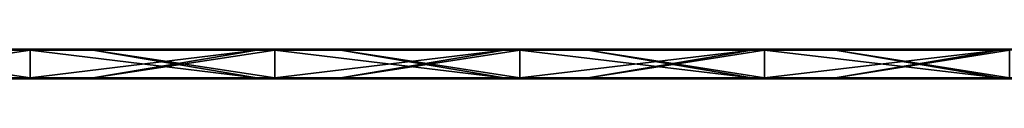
# Model space of a CAD drawing. Header units: millimetres. Extents: x -792 to 792, y -10 to 10.
# Tile 8 of 10: x 394 to 593, y -6 to 0. Entities that reach past the tile are written whole.
import ezdxf

# ---------------------------------------------------------------- set-up
doc = ezdxf.new("R2010")
doc.units = ezdxf.units.MM
doc.header["$LTSCALE"] = 65.185185
for name, color, linetype in [('1', 7, 'CONTINUOUS'), ('10', 7, 'CONTINUOUS'), ('12', 7, 'CONTINUOUS'), ('14', 7, 'CONTINUOUS'), ('2', 7, 'CONTINUOUS'), ('4', 7, 'CONTINUOUS'), ('6', 7, 'CONTINUOUS'), ('8', 7, 'CONTINUOUS')]:
    doc.layers.add(name, color=color, linetype=linetype)

msp = doc.modelspace()

# ---------------------------------------------------------------- linework, layer by layer
at = {"layer": '1', "linetype": 'CONTINUOUS'}
for points in [[(396.15, 0, 454.8), (346.63, 0, 454.8), (396.15, 0, 504.8), (396.15, 0, 454.8)], [(346.63, 0, 454.8), (396.15, 0, 454.8), (346.63, 0, 404.75), (346.63, 0, 454.8)], [(396.15, 0, 504.8), (346.63, 0, 454.8), (358.8, 0, 504.8), (396.15, 0, 504.8)], [(396.15, 0, 454.8), (396.15, 0, 404.75), (346.63, 0, 404.75), (396.15, 0, 454.8)], [(391.95, 0, 0.2), (346.63, 0, 0.2), (396.15, 0, 4.35), (391.95, 0, 0.2)], [(396.15, 0, 4.35), (346.63, 0, 0.2), (346.63, 0, 4.35), (396.15, 0, 4.35)], [(396.15, 0, 4.35), (346.63, 0, 4.35), (396.15, 0, 54.4), (396.15, 0, 4.35)], [(396.15, 0, 54.4), (346.63, 0, 4.35), (346.63, 0, 54.4), (396.15, 0, 54.4)], [(396.15, 0, 54.4), (346.63, 0, 54.4), (396.15, 0, 104.45), (396.15, 0, 54.4)], [(396.15, 0, 104.45), (346.63, 0, 54.4), (346.63, 0, 104.45), (396.15, 0, 104.45)], [(396.15, 0, 104.45), (346.63, 0, 104.45), (396.15, 0, 154.5), (396.15, 0, 104.45)], [(396.15, 0, 154.5), (346.63, 0, 104.45), (346.63, 0, 154.5), (396.15, 0, 154.5)], [(396.15, 0, 154.5), (346.63, 0, 154.5), (396.15, 0, 204.55), (396.15, 0, 154.5)], [(396.15, 0, 204.55), (346.63, 0, 154.5), (346.63, 0, 204.55), (396.15, 0, 204.55)], [(396.15, 0, 204.55), (346.63, 0, 204.55), (396.15, 0, 254.6), (396.15, 0, 204.55)], [(396.15, 0, 254.6), (346.63, 0, 204.55), (346.63, 0, 254.6), (396.15, 0, 254.6)], [(396.15, 0, 254.6), (346.63, 0, 254.6), (396.15, 0, 304.65), (396.15, 0, 254.6)], [(396.15, 0, 304.65), (346.63, 0, 254.6), (346.63, 0, 304.65), (396.15, 0, 304.65)], [(396.15, 0, 304.65), (346.63, 0, 304.65), (396.15, 0, 354.7), (396.15, 0, 304.65)], [(396.15, 0, 354.7), (346.63, 0, 304.65), (346.63, 0, 354.7), (396.15, 0, 354.7)], [(396.15, 0, 354.7), (346.63, 0, 354.7), (396.15, 0, 404.75), (396.15, 0, 354.7)], [(396.15, 0, 404.75), (346.63, 0, 354.7), (346.63, 0, 404.75), (396.15, 0, 404.75)], [(396.15, 0, 0.2), (391.95, 0, 0.2), (396.15, 0, 4.35), (396.15, 0, 0.2)], [(445.67, 0, 454.8), (396.15, 0, 454.8), (445.67, 0, 504.8), (445.67, 0, 454.8)], [(396.15, 0, 454.8), (445.67, 0, 454.8), (396.15, 0, 404.75), (396.15, 0, 454.8)], [(445.67, 0, 504.8), (396.15, 0, 454.8), (408.85, 0, 504.8), (445.67, 0, 504.8)], [(408.85, 0, 504.8), (396.15, 0, 454.8), (396.15, 0, 504.8), (408.85, 0, 504.8)], [(445.67, 0, 454.8), (445.67, 0, 404.75), (396.15, 0, 404.75), (445.67, 0, 454.8)], [(442, 0, 0.2), (396.15, 0, 0.2), (445.67, 0, 4.35), (442, 0, 0.2)], [(445.67, 0, 4.35), (396.15, 0, 0.2), (396.15, 0, 4.35), (445.67, 0, 4.35)], [(445.67, 0, 4.35), (396.15, 0, 4.35), (445.67, 0, 54.4), (445.67, 0, 4.35)], [(445.67, 0, 54.4), (396.15, 0, 4.35), (396.15, 0, 54.4), (445.67, 0, 54.4)], [(445.67, 0, 54.4), (396.15, 0, 54.4), (445.67, 0, 104.45), (445.67, 0, 54.4)], [(445.67, 0, 104.45), (396.15, 0, 54.4), (396.15, 0, 104.45), (445.67, 0, 104.45)], [(445.67, 0, 104.45), (396.15, 0, 104.45), (445.67, 0, 154.5), (445.67, 0, 104.45)], [(445.67, 0, 154.5), (396.15, 0, 104.45), (396.15, 0, 154.5), (445.67, 0, 154.5)], [(445.67, 0, 154.5), (396.15, 0, 154.5), (445.67, 0, 204.55), (445.67, 0, 154.5)], [(445.67, 0, 204.55), (396.15, 0, 154.5), (396.15, 0, 204.55), (445.67, 0, 204.55)], [(445.67, 0, 204.55), (396.15, 0, 204.55), (445.67, 0, 254.6), (445.67, 0, 204.55)], [(445.67, 0, 254.6), (396.15, 0, 204.55), (396.15, 0, 254.6), (445.67, 0, 254.6)], [(445.67, 0, 254.6), (396.15, 0, 254.6), (445.67, 0, 304.65), (445.67, 0, 254.6)], [(445.67, 0, 304.65), (396.15, 0, 254.6), (396.15, 0, 304.65), (445.67, 0, 304.65)], [(445.67, 0, 304.65), (396.15, 0, 304.65), (445.67, 0, 354.7), (445.67, 0, 304.65)], [(445.67, 0, 354.7), (396.15, 0, 304.65), (396.15, 0, 354.7), (445.67, 0, 354.7)], [(445.67, 0, 354.7), (396.15, 0, 354.7), (445.67, 0, 404.75), (445.67, 0, 354.7)], [(445.67, 0, 404.75), (396.15, 0, 354.7), (396.15, 0, 404.75), (445.67, 0, 404.75)], [(445.67, 0, 0.2), (442, 0, 0.2), (445.67, 0, 4.35), (445.67, 0, 0.2)], [(495.19, 0, 454.8), (445.67, 0, 454.8), (495.19, 0, 504.8), (495.19, 0, 454.8)], [(445.67, 0, 454.8), (495.19, 0, 454.8), (445.67, 0, 404.75), (445.67, 0, 454.8)], [(495.19, 0, 504.8), (445.67, 0, 454.8), (458.9, 0, 504.8), (495.19, 0, 504.8)], [(458.9, 0, 504.8), (445.67, 0, 454.8), (445.67, 0, 504.8), (458.9, 0, 504.8)], [(495.19, 0, 454.8), (495.19, 0, 404.75), (445.67, 0, 404.75), (495.19, 0, 454.8)], [(492.05, 0, 0.2), (445.67, 0, 0.2), (495.19, 0, 4.35), (492.05, 0, 0.2)], [(495.19, 0, 4.35), (445.67, 0, 0.2), (445.67, 0, 4.35), (495.19, 0, 4.35)], [(495.19, 0, 4.35), (445.67, 0, 4.35), (495.19, 0, 54.4), (495.19, 0, 4.35)], [(495.19, 0, 54.4), (445.67, 0, 4.35), (445.67, 0, 54.4), (495.19, 0, 54.4)], [(495.19, 0, 54.4), (445.67, 0, 54.4), (495.19, 0, 104.45), (495.19, 0, 54.4)], [(495.19, 0, 104.45), (445.67, 0, 54.4), (445.67, 0, 104.45), (495.19, 0, 104.45)], [(495.19, 0, 104.45), (445.67, 0, 104.45), (495.19, 0, 154.5), (495.19, 0, 104.45)], [(495.19, 0, 154.5), (445.67, 0, 104.45), (445.67, 0, 154.5), (495.19, 0, 154.5)], [(495.19, 0, 154.5), (445.67, 0, 154.5), (495.19, 0, 204.55), (495.19, 0, 154.5)], [(495.19, 0, 204.55), (445.67, 0, 154.5), (445.67, 0, 204.55), (495.19, 0, 204.55)], [(495.19, 0, 204.55), (445.67, 0, 204.55), (495.19, 0, 254.6), (495.19, 0, 204.55)], [(495.19, 0, 254.6), (445.67, 0, 204.55), (445.67, 0, 254.6), (495.19, 0, 254.6)], [(495.19, 0, 254.6), (445.67, 0, 254.6), (495.19, 0, 304.65), (495.19, 0, 254.6)], [(495.19, 0, 304.65), (445.67, 0, 254.6), (445.67, 0, 304.65), (495.19, 0, 304.65)], [(495.19, 0, 304.65), (445.67, 0, 304.65), (495.19, 0, 354.7), (495.19, 0, 304.65)], [(495.19, 0, 354.7), (445.67, 0, 304.65), (445.67, 0, 354.7), (495.19, 0, 354.7)], [(495.19, 0, 354.7), (445.67, 0, 354.7), (495.19, 0, 404.75), (495.19, 0, 354.7)], [(495.19, 0, 404.75), (445.67, 0, 354.7), (445.67, 0, 404.75), (495.19, 0, 404.75)], [(495.19, 0, 0.2), (492.05, 0, 0.2), (495.19, 0, 4.35), (495.19, 0, 0.2)], [(544.71, 0, 454.8), (495.19, 0, 454.8), (544.71, 0, 504.8), (544.71, 0, 454.8)], [(495.19, 0, 454.8), (544.71, 0, 454.8), (495.19, 0, 404.75), (495.19, 0, 454.8)], [(544.71, 0, 504.8), (495.19, 0, 454.8), (508.95, 0, 504.8), (544.71, 0, 504.8)], [(508.95, 0, 504.8), (495.19, 0, 454.8), (495.19, 0, 504.8), (508.95, 0, 504.8)], [(544.71, 0, 454.8), (544.71, 0, 404.75), (495.19, 0, 404.75), (544.71, 0, 454.8)], [(542.1, 0, 0.2), (495.19, 0, 0.2), (544.71, 0, 4.35), (542.1, 0, 0.2)], [(544.71, 0, 4.35), (495.19, 0, 0.2), (495.19, 0, 4.35), (544.71, 0, 4.35)], [(544.71, 0, 4.35), (495.19, 0, 4.35), (544.71, 0, 54.4), (544.71, 0, 4.35)], [(544.71, 0, 54.4), (495.19, 0, 4.35), (495.19, 0, 54.4), (544.71, 0, 54.4)], [(544.71, 0, 54.4), (495.19, 0, 54.4), (544.71, 0, 104.45), (544.71, 0, 54.4)], [(544.71, 0, 104.45), (495.19, 0, 54.4), (495.19, 0, 104.45), (544.71, 0, 104.45)], [(544.71, 0, 104.45), (495.19, 0, 104.45), (544.71, 0, 154.5), (544.71, 0, 104.45)], [(544.71, 0, 154.5), (495.19, 0, 104.45), (495.19, 0, 154.5), (544.71, 0, 154.5)], [(544.71, 0, 154.5), (495.19, 0, 154.5), (544.71, 0, 204.55), (544.71, 0, 154.5)], [(544.71, 0, 204.55), (495.19, 0, 154.5), (495.19, 0, 204.55), (544.71, 0, 204.55)], [(544.71, 0, 204.55), (495.19, 0, 204.55), (544.71, 0, 254.6), (544.71, 0, 204.55)], [(544.71, 0, 254.6), (495.19, 0, 204.55), (495.19, 0, 254.6), (544.71, 0, 254.6)], [(544.71, 0, 254.6), (495.19, 0, 254.6), (544.71, 0, 304.65), (544.71, 0, 254.6)], [(544.71, 0, 304.65), (495.19, 0, 254.6), (495.19, 0, 304.65), (544.71, 0, 304.65)], [(544.71, 0, 304.65), (495.19, 0, 304.65), (544.71, 0, 354.7), (544.71, 0, 304.65)], [(544.71, 0, 354.7), (495.19, 0, 304.65), (495.19, 0, 354.7), (544.71, 0, 354.7)], [(544.71, 0, 354.7), (495.19, 0, 354.7), (544.71, 0, 404.75), (544.71, 0, 354.7)], [(544.71, 0, 404.75), (495.19, 0, 354.7), (495.19, 0, 404.75), (544.71, 0, 404.75)], [(544.71, 0, 0.2), (542.1, 0, 0.2), (544.71, 0, 4.35), (544.71, 0, 0.2)], [(594.23, 0, 454.8), (544.71, 0, 454.8), (594.23, 0, 504.8), (594.23, 0, 454.8)], [(544.71, 0, 454.8), (594.23, 0, 454.8), (544.71, 0, 404.75), (544.71, 0, 454.8)], [(594.23, 0, 504.8), (544.71, 0, 454.8), (559, 0, 504.8), (594.23, 0, 504.8)], [(559, 0, 504.8), (544.71, 0, 454.8), (544.71, 0, 504.8), (559, 0, 504.8)], [(594.23, 0, 454.8), (594.23, 0, 404.75), (544.71, 0, 404.75), (594.23, 0, 454.8)], [(592.15, 0, 0.2), (544.71, 0, 0.2), (594.23, 0, 4.35), (592.15, 0, 0.2)], [(594.23, 0, 4.35), (544.71, 0, 0.2), (544.71, 0, 4.35), (594.23, 0, 4.35)], [(594.23, 0, 4.35), (544.71, 0, 4.35), (594.23, 0, 54.4), (594.23, 0, 4.35)], [(594.23, 0, 54.4), (544.71, 0, 4.35), (544.71, 0, 54.4), (594.23, 0, 54.4)], [(594.23, 0, 54.4), (544.71, 0, 54.4), (594.23, 0, 104.45), (594.23, 0, 54.4)], [(594.23, 0, 104.45), (544.71, 0, 54.4), (544.71, 0, 104.45), (594.23, 0, 104.45)], [(594.23, 0, 104.45), (544.71, 0, 104.45), (594.23, 0, 154.5), (594.23, 0, 104.45)], [(594.23, 0, 154.5), (544.71, 0, 104.45), (544.71, 0, 154.5), (594.23, 0, 154.5)], [(594.23, 0, 154.5), (544.71, 0, 154.5), (594.23, 0, 204.55), (594.23, 0, 154.5)], [(594.23, 0, 204.55), (544.71, 0, 154.5), (544.71, 0, 204.55), (594.23, 0, 204.55)], [(594.23, 0, 204.55), (544.71, 0, 204.55), (594.23, 0, 254.6), (594.23, 0, 204.55)], [(594.23, 0, 254.6), (544.71, 0, 204.55), (544.71, 0, 254.6), (594.23, 0, 254.6)], [(594.23, 0, 254.6), (544.71, 0, 254.6), (594.23, 0, 304.65), (594.23, 0, 254.6)], [(594.23, 0, 304.65), (544.71, 0, 254.6), (544.71, 0, 304.65), (594.23, 0, 304.65)], [(594.23, 0, 304.65), (544.71, 0, 304.65), (594.23, 0, 354.7), (594.23, 0, 304.65)], [(594.23, 0, 354.7), (544.71, 0, 304.65), (544.71, 0, 354.7), (594.23, 0, 354.7)], [(594.23, 0, 354.7), (544.71, 0, 354.7), (594.23, 0, 404.75), (594.23, 0, 354.7)], [(594.23, 0, 404.75), (544.71, 0, 354.7), (544.71, 0, 404.75), (594.23, 0, 404.75)], [(594.23, 0, 0.2), (592.15, 0, 0.2), (594.23, 0, 4.35), (594.23, 0, 0.2)]]:
    msp.add_3dface(points, dxfattribs=at)
at = {"layer": '10', "linetype": 'CONTINUOUS'}
for points in [[(408.85, 0, 504.8), (396.15, 0, 504.8), (358.8, -0.03, 504.9), (408.85, 0, 504.8)], [(408.85, 0, 504.8), (358.8, -0.03, 504.9), (408.85, -0.03, 504.9), (408.85, 0, 504.8)], [(396.15, 0, 504.8), (358.8, 0, 504.8), (358.8, -0.03, 504.9), (396.15, 0, 504.8)], [(458.9, 0, 504.8), (445.67, 0, 504.8), (408.85, -0.03, 504.9), (458.9, 0, 504.8)], [(458.9, 0, 504.8), (408.85, -0.03, 504.9), (458.9, -0.03, 504.9), (458.9, 0, 504.8)], [(445.67, 0, 504.8), (408.85, 0, 504.8), (408.85, -0.03, 504.9), (445.67, 0, 504.8)], [(508.95, 0, 504.8), (495.19, 0, 504.8), (458.9, -0.03, 504.9), (508.95, 0, 504.8)], [(508.95, 0, 504.8), (458.9, -0.03, 504.9), (508.95, -0.03, 504.9), (508.95, 0, 504.8)], [(495.19, 0, 504.8), (458.9, 0, 504.8), (458.9, -0.03, 504.9), (495.19, 0, 504.8)], [(559, 0, 504.8), (544.71, 0, 504.8), (508.95, -0.03, 504.9), (559, 0, 504.8)], [(559, 0, 504.8), (508.95, -0.03, 504.9), (559, -0.03, 504.9), (559, 0, 504.8)], [(544.71, 0, 504.8), (508.95, 0, 504.8), (508.95, -0.03, 504.9), (544.71, 0, 504.8)], [(609.05, 0, 504.8), (594.23, 0, 504.8), (559, -0.03, 504.9), (609.05, 0, 504.8)], [(609.05, 0, 504.8), (559, -0.03, 504.9), (609.05, -0.03, 504.9), (609.05, 0, 504.8)], [(594.23, 0, 504.8), (559, 0, 504.8), (559, -0.03, 504.9), (594.23, 0, 504.8)], [(358.8, -0.03, 504.9), (358.8, -0.1, 504.97), (408.85, -0.03, 504.9), (358.8, -0.03, 504.9)], [(408.85, -0.03, 504.9), (358.8, -0.1, 504.97), (408.85, -0.1, 504.97), (408.85, -0.03, 504.9)], [(358.8, -0.2, 505), (396.15, -0.2, 505), (408.85, -0.1, 504.97), (358.8, -0.2, 505)], [(358.8, -0.1, 504.97), (358.8, -0.2, 505), (408.85, -0.1, 504.97), (358.8, -0.1, 504.97)], [(396.15, -0.2, 505), (408.85, -0.2, 505), (408.85, -0.1, 504.97), (396.15, -0.2, 505)], [(408.85, -0.03, 504.9), (408.85, -0.1, 504.97), (458.9, -0.03, 504.9), (408.85, -0.03, 504.9)], [(458.9, -0.03, 504.9), (408.85, -0.1, 504.97), (458.9, -0.1, 504.97), (458.9, -0.03, 504.9)], [(408.85, -0.2, 505), (445.67, -0.2, 505), (458.9, -0.1, 504.97), (408.85, -0.2, 505)], [(408.85, -0.1, 504.97), (408.85, -0.2, 505), (458.9, -0.1, 504.97), (408.85, -0.1, 504.97)], [(445.67, -0.2, 505), (458.9, -0.2, 505), (458.9, -0.1, 504.97), (445.67, -0.2, 505)], [(458.9, -0.03, 504.9), (458.9, -0.1, 504.97), (508.95, -0.03, 504.9), (458.9, -0.03, 504.9)], [(508.95, -0.03, 504.9), (458.9, -0.1, 504.97), (508.95, -0.1, 504.97), (508.95, -0.03, 504.9)], [(458.9, -0.2, 505), (495.19, -0.2, 505), (508.95, -0.1, 504.97), (458.9, -0.2, 505)], [(458.9, -0.1, 504.97), (458.9, -0.2, 505), (508.95, -0.1, 504.97), (458.9, -0.1, 504.97)], [(495.19, -0.2, 505), (508.95, -0.2, 505), (508.95, -0.1, 504.97), (495.19, -0.2, 505)], [(508.95, -0.03, 504.9), (508.95, -0.1, 504.97), (559, -0.03, 504.9), (508.95, -0.03, 504.9)], [(559, -0.03, 504.9), (508.95, -0.1, 504.97), (559, -0.1, 504.97), (559, -0.03, 504.9)], [(508.95, -0.2, 505), (544.71, -0.2, 505), (559, -0.1, 504.97), (508.95, -0.2, 505)], [(508.95, -0.1, 504.97), (508.95, -0.2, 505), (559, -0.1, 504.97), (508.95, -0.1, 504.97)], [(544.71, -0.2, 505), (559, -0.2, 505), (559, -0.1, 504.97), (544.71, -0.2, 505)], [(559, -0.03, 504.9), (559, -0.1, 504.97), (609.05, -0.03, 504.9), (559, -0.03, 504.9)], [(609.05, -0.03, 504.9), (559, -0.1, 504.97), (609.05, -0.1, 504.97), (609.05, -0.03, 504.9)], [(559, -0.2, 505), (594.23, -0.2, 505), (609.05, -0.1, 504.97), (559, -0.2, 505)], [(559, -0.1, 504.97), (559, -0.2, 505), (609.05, -0.1, 504.97), (559, -0.1, 504.97)]]:
    msp.add_3dface(points, dxfattribs=at)
at = {"layer": '12', "linetype": 'CONTINUOUS'}
for points in [[(391.95, 0, 0.2), (396.15, 0, 0.2), (442, -0.03, 0.1), (391.95, 0, 0.2)], [(391.95, 0, 0.2), (442, -0.03, 0.1), (391.95, -0.03, 0.1), (391.95, 0, 0.2)], [(396.15, 0, 0.2), (442, 0, 0.2), (442, -0.03, 0.1), (396.15, 0, 0.2)], [(442, 0, 0.2), (445.67, 0, 0.2), (492.05, -0.03, 0.1), (442, 0, 0.2)], [(442, 0, 0.2), (492.05, -0.03, 0.1), (442, -0.03, 0.1), (442, 0, 0.2)], [(445.67, 0, 0.2), (492.05, 0, 0.2), (492.05, -0.03, 0.1), (445.67, 0, 0.2)], [(492.05, 0, 0.2), (495.19, 0, 0.2), (542.1, -0.03, 0.1), (492.05, 0, 0.2)], [(492.05, 0, 0.2), (542.1, -0.03, 0.1), (492.05, -0.03, 0.1), (492.05, 0, 0.2)], [(495.19, 0, 0.2), (542.1, 0, 0.2), (542.1, -0.03, 0.1), (495.19, 0, 0.2)], [(542.1, 0, 0.2), (544.71, 0, 0.2), (592.15, -0.03, 0.1), (542.1, 0, 0.2)], [(542.1, 0, 0.2), (592.15, -0.03, 0.1), (542.1, -0.03, 0.1), (542.1, 0, 0.2)], [(544.71, 0, 0.2), (592.15, 0, 0.2), (592.15, -0.03, 0.1), (544.71, 0, 0.2)], [(592.15, 0, 0.2), (594.23, 0, 0.2), (642.2, -0.03, 0.1), (592.15, 0, 0.2)], [(592.15, 0, 0.2), (642.2, -0.03, 0.1), (592.15, -0.03, 0.1), (592.15, 0, 0.2)], [(442, -0.03, 0.1), (442, -0.1, 0.03), (391.95, -0.03, 0.1), (442, -0.03, 0.1)], [(391.95, -0.03, 0.1), (442, -0.1, 0.03), (391.95, -0.1, 0.03), (391.95, -0.03, 0.1)], [(442, -0.2), (396.15, -0.2), (391.95, -0.1, 0.03), (442, -0.2)], [(442, -0.1, 0.03), (442, -0.2), (391.95, -0.1, 0.03), (442, -0.1, 0.03)], [(396.15, -0.2), (391.95, -0.2), (391.95, -0.1, 0.03), (396.15, -0.2)], [(492.05, -0.03, 0.1), (492.05, -0.1, 0.03), (442, -0.03, 0.1), (492.05, -0.03, 0.1)], [(442, -0.03, 0.1), (492.05, -0.1, 0.03), (442, -0.1, 0.03), (442, -0.03, 0.1)], [(492.05, -0.2), (445.67, -0.2), (442, -0.1, 0.03), (492.05, -0.2)], [(492.05, -0.1, 0.03), (492.05, -0.2), (442, -0.1, 0.03), (492.05, -0.1, 0.03)], [(445.67, -0.2), (442, -0.2), (442, -0.1, 0.03), (445.67, -0.2)], [(542.1, -0.03, 0.1), (542.1, -0.1, 0.03), (492.05, -0.03, 0.1), (542.1, -0.03, 0.1)], [(492.05, -0.03, 0.1), (542.1, -0.1, 0.03), (492.05, -0.1, 0.03), (492.05, -0.03, 0.1)], [(542.1, -0.2), (495.19, -0.2), (492.05, -0.1, 0.03), (542.1, -0.2)], [(542.1, -0.1, 0.03), (542.1, -0.2), (492.05, -0.1, 0.03), (542.1, -0.1, 0.03)], [(495.19, -0.2), (492.05, -0.2), (492.05, -0.1, 0.03), (495.19, -0.2)], [(592.15, -0.03, 0.1), (592.15, -0.1, 0.03), (542.1, -0.03, 0.1), (592.15, -0.03, 0.1)], [(542.1, -0.03, 0.1), (592.15, -0.1, 0.03), (542.1, -0.1, 0.03), (542.1, -0.03, 0.1)], [(592.15, -0.2), (544.71, -0.2), (542.1, -0.1, 0.03), (592.15, -0.2)], [(592.15, -0.1, 0.03), (592.15, -0.2), (542.1, -0.1, 0.03), (592.15, -0.1, 0.03)], [(544.71, -0.2), (542.1, -0.2), (542.1, -0.1, 0.03), (544.71, -0.2)], [(642.2, -0.03, 0.1), (642.2, -0.1, 0.03), (592.15, -0.03, 0.1), (642.2, -0.03, 0.1)], [(592.15, -0.03, 0.1), (642.2, -0.1, 0.03), (592.15, -0.1, 0.03), (592.15, -0.03, 0.1)], [(642.2, -0.2), (594.23, -0.2), (592.15, -0.1, 0.03), (642.2, -0.2)], [(642.2, -0.1, 0.03), (642.2, -0.2), (592.15, -0.1, 0.03), (642.2, -0.1, 0.03)], [(594.23, -0.2), (592.15, -0.2), (592.15, -0.1, 0.03), (594.23, -0.2)]]:
    msp.add_3dface(points, dxfattribs=at)
at = {"layer": '14', "linetype": 'CONTINUOUS'}
for points in [[(358.8, -5.8), (396.15, -5.8), (408.85, -5.9, 0.03), (358.8, -5.8)], [(358.8, -5.9, 0.03), (358.8, -5.8), (408.85, -5.9, 0.03), (358.8, -5.9, 0.03)], [(358.8, -5.97, 0.1), (358.8, -5.9, 0.03), (408.85, -5.97, 0.1), (358.8, -5.97, 0.1)], [(408.85, -5.97, 0.1), (358.8, -5.9, 0.03), (408.85, -5.9, 0.03), (408.85, -5.97, 0.1)], [(408.85, -6, 0.2), (396.15, -6, 0.2), (358.8, -5.97, 0.1), (408.85, -6, 0.2)], [(408.85, -6, 0.2), (358.8, -5.97, 0.1), (408.85, -5.97, 0.1), (408.85, -6, 0.2)], [(396.15, -6, 0.2), (358.8, -6, 0.2), (358.8, -5.97, 0.1), (396.15, -6, 0.2)], [(396.15, -5.8), (408.85, -5.8), (408.85, -5.9, 0.03), (396.15, -5.8)], [(408.85, -5.8), (445.67, -5.8), (458.9, -5.9, 0.03), (408.85, -5.8)], [(408.85, -5.9, 0.03), (408.85, -5.8), (458.9, -5.9, 0.03), (408.85, -5.9, 0.03)], [(408.85, -5.97, 0.1), (408.85, -5.9, 0.03), (458.9, -5.97, 0.1), (408.85, -5.97, 0.1)], [(458.9, -5.97, 0.1), (408.85, -5.9, 0.03), (458.9, -5.9, 0.03), (458.9, -5.97, 0.1)], [(458.9, -6, 0.2), (445.67, -6, 0.2), (408.85, -5.97, 0.1), (458.9, -6, 0.2)], [(458.9, -6, 0.2), (408.85, -5.97, 0.1), (458.9, -5.97, 0.1), (458.9, -6, 0.2)], [(445.67, -6, 0.2), (408.85, -6, 0.2), (408.85, -5.97, 0.1), (445.67, -6, 0.2)], [(445.67, -5.8), (458.9, -5.8), (458.9, -5.9, 0.03), (445.67, -5.8)], [(458.9, -5.8), (495.19, -5.8), (508.95, -5.9, 0.03), (458.9, -5.8)], [(458.9, -5.9, 0.03), (458.9, -5.8), (508.95, -5.9, 0.03), (458.9, -5.9, 0.03)], [(458.9, -5.97, 0.1), (458.9, -5.9, 0.03), (508.95, -5.97, 0.1), (458.9, -5.97, 0.1)], [(508.95, -5.97, 0.1), (458.9, -5.9, 0.03), (508.95, -5.9, 0.03), (508.95, -5.97, 0.1)], [(508.95, -6, 0.2), (495.19, -6, 0.2), (458.9, -5.97, 0.1), (508.95, -6, 0.2)], [(508.95, -6, 0.2), (458.9, -5.97, 0.1), (508.95, -5.97, 0.1), (508.95, -6, 0.2)], [(495.19, -6, 0.2), (458.9, -6, 0.2), (458.9, -5.97, 0.1), (495.19, -6, 0.2)], [(495.19, -5.8), (508.95, -5.8), (508.95, -5.9, 0.03), (495.19, -5.8)], [(508.95, -5.8), (544.71, -5.8), (559, -5.9, 0.03), (508.95, -5.8)], [(508.95, -5.9, 0.03), (508.95, -5.8), (559, -5.9, 0.03), (508.95, -5.9, 0.03)], [(508.95, -5.97, 0.1), (508.95, -5.9, 0.03), (559, -5.97, 0.1), (508.95, -5.97, 0.1)], [(559, -5.97, 0.1), (508.95, -5.9, 0.03), (559, -5.9, 0.03), (559, -5.97, 0.1)], [(559, -6, 0.2), (544.71, -6, 0.2), (508.95, -5.97, 0.1), (559, -6, 0.2)], [(559, -6, 0.2), (508.95, -5.97, 0.1), (559, -5.97, 0.1), (559, -6, 0.2)], [(544.71, -6, 0.2), (508.95, -6, 0.2), (508.95, -5.97, 0.1), (544.71, -6, 0.2)], [(544.71, -5.8), (559, -5.8), (559, -5.9, 0.03), (544.71, -5.8)], [(559, -5.8), (594.23, -5.8), (609.05, -5.9, 0.03), (559, -5.8)], [(559, -5.9, 0.03), (559, -5.8), (609.05, -5.9, 0.03), (559, -5.9, 0.03)], [(559, -5.97, 0.1), (559, -5.9, 0.03), (609.05, -5.97, 0.1), (559, -5.97, 0.1)], [(609.05, -5.97, 0.1), (559, -5.9, 0.03), (609.05, -5.9, 0.03), (609.05, -5.97, 0.1)], [(609.05, -6, 0.2), (594.23, -6, 0.2), (559, -5.97, 0.1), (609.05, -6, 0.2)], [(609.05, -6, 0.2), (559, -5.97, 0.1), (609.05, -5.97, 0.1), (609.05, -6, 0.2)], [(594.23, -6, 0.2), (559, -6, 0.2), (559, -5.97, 0.1), (594.23, -6, 0.2)]]:
    msp.add_3dface(points, dxfattribs=at)
at = {"layer": '2', "linetype": 'CONTINUOUS'}
for points in [[(391.95, -6, 504.8), (346.63, -6, 504.8), (396.15, -6, 454.8), (391.95, -6, 504.8)], [(396.15, -6, 454.8), (346.63, -6, 504.8), (346.63, -6, 454.8), (396.15, -6, 454.8)], [(396.15, -6, 454.8), (346.63, -6, 454.8), (396.15, -6, 404.75), (396.15, -6, 454.8)], [(396.15, -6, 404.75), (346.63, -6, 454.8), (346.63, -6, 404.75), (396.15, -6, 404.75)], [(396.15, -6, 404.75), (346.63, -6, 404.75), (396.15, -6, 354.7), (396.15, -6, 404.75)], [(396.15, -6, 354.7), (346.63, -6, 404.75), (346.63, -6, 354.7), (396.15, -6, 354.7)], [(396.15, -6, 354.7), (346.63, -6, 354.7), (396.15, -6, 304.65), (396.15, -6, 354.7)], [(396.15, -6, 304.65), (346.63, -6, 354.7), (346.63, -6, 304.65), (396.15, -6, 304.65)], [(396.15, -6, 304.65), (346.63, -6, 304.65), (396.15, -6, 254.6), (396.15, -6, 304.65)], [(396.15, -6, 254.6), (346.63, -6, 304.65), (346.63, -6, 254.6), (396.15, -6, 254.6)], [(396.15, -6, 254.6), (346.63, -6, 254.6), (396.15, -6, 204.55), (396.15, -6, 254.6)], [(396.15, -6, 204.55), (346.63, -6, 254.6), (346.63, -6, 204.55), (396.15, -6, 204.55)], [(396.15, -6, 204.55), (346.63, -6, 204.55), (396.15, -6, 154.5), (396.15, -6, 204.55)], [(396.15, -6, 154.5), (346.63, -6, 204.55), (346.63, -6, 154.5), (396.15, -6, 154.5)], [(396.15, -6, 154.5), (346.63, -6, 154.5), (396.15, -6, 104.45), (396.15, -6, 154.5)], [(396.15, -6, 104.45), (346.63, -6, 154.5), (346.63, -6, 104.45), (396.15, -6, 104.45)], [(396.15, -6, 104.45), (346.63, -6, 104.45), (396.15, -6, 54.4), (396.15, -6, 104.45)], [(396.15, -6, 54.4), (346.63, -6, 104.45), (346.63, -6, 54.4), (396.15, -6, 54.4)], [(396.15, -6, 54.4), (346.63, -6, 54.4), (396.15, -6, 4.35), (396.15, -6, 54.4)], [(396.15, -6, 4.35), (346.63, -6, 54.4), (346.63, -6, 4.35), (396.15, -6, 4.35)], [(396.15, -6, 4.35), (346.63, -6, 4.35), (396.15, -6, 0.2), (396.15, -6, 4.35)], [(396.15, -6, 0.2), (346.63, -6, 4.35), (358.8, -6, 0.2), (396.15, -6, 0.2)], [(396.15, -6, 504.8), (391.95, -6, 504.8), (396.15, -6, 454.8), (396.15, -6, 504.8)], [(442, -6, 504.8), (396.15, -6, 504.8), (445.67, -6, 454.8), (442, -6, 504.8)], [(445.67, -6, 454.8), (396.15, -6, 504.8), (396.15, -6, 454.8), (445.67, -6, 454.8)], [(445.67, -6, 454.8), (396.15, -6, 454.8), (445.67, -6, 404.75), (445.67, -6, 454.8)], [(445.67, -6, 404.75), (396.15, -6, 454.8), (396.15, -6, 404.75), (445.67, -6, 404.75)], [(445.67, -6, 404.75), (396.15, -6, 404.75), (445.67, -6, 354.7), (445.67, -6, 404.75)], [(445.67, -6, 354.7), (396.15, -6, 404.75), (396.15, -6, 354.7), (445.67, -6, 354.7)], [(445.67, -6, 354.7), (396.15, -6, 354.7), (445.67, -6, 304.65), (445.67, -6, 354.7)], [(445.67, -6, 304.65), (396.15, -6, 354.7), (396.15, -6, 304.65), (445.67, -6, 304.65)], [(445.67, -6, 304.65), (396.15, -6, 304.65), (445.67, -6, 254.6), (445.67, -6, 304.65)], [(445.67, -6, 254.6), (396.15, -6, 304.65), (396.15, -6, 254.6), (445.67, -6, 254.6)], [(445.67, -6, 254.6), (396.15, -6, 254.6), (445.67, -6, 204.55), (445.67, -6, 254.6)], [(445.67, -6, 204.55), (396.15, -6, 254.6), (396.15, -6, 204.55), (445.67, -6, 204.55)], [(445.67, -6, 204.55), (396.15, -6, 204.55), (445.67, -6, 154.5), (445.67, -6, 204.55)], [(445.67, -6, 154.5), (396.15, -6, 204.55), (396.15, -6, 154.5), (445.67, -6, 154.5)], [(445.67, -6, 154.5), (396.15, -6, 154.5), (445.67, -6, 104.45), (445.67, -6, 154.5)], [(445.67, -6, 104.45), (396.15, -6, 154.5), (396.15, -6, 104.45), (445.67, -6, 104.45)], [(445.67, -6, 104.45), (396.15, -6, 104.45), (445.67, -6, 54.4), (445.67, -6, 104.45)], [(445.67, -6, 54.4), (396.15, -6, 104.45), (396.15, -6, 54.4), (445.67, -6, 54.4)], [(445.67, -6, 54.4), (396.15, -6, 54.4), (445.67, -6, 4.35), (445.67, -6, 54.4)], [(445.67, -6, 4.35), (396.15, -6, 54.4), (396.15, -6, 4.35), (445.67, -6, 4.35)], [(445.67, -6, 4.35), (396.15, -6, 4.35), (445.67, -6, 0.2), (445.67, -6, 4.35)], [(445.67, -6, 0.2), (396.15, -6, 4.35), (408.85, -6, 0.2), (445.67, -6, 0.2)], [(408.85, -6, 0.2), (396.15, -6, 4.35), (396.15, -6, 0.2), (408.85, -6, 0.2)], [(445.67, -6, 504.8), (442, -6, 504.8), (445.67, -6, 454.8), (445.67, -6, 504.8)], [(492.05, -6, 504.8), (445.67, -6, 504.8), (495.19, -6, 454.8), (492.05, -6, 504.8)], [(495.19, -6, 454.8), (445.67, -6, 504.8), (445.67, -6, 454.8), (495.19, -6, 454.8)], [(495.19, -6, 454.8), (445.67, -6, 454.8), (495.19, -6, 404.75), (495.19, -6, 454.8)], [(495.19, -6, 404.75), (445.67, -6, 454.8), (445.67, -6, 404.75), (495.19, -6, 404.75)], [(495.19, -6, 404.75), (445.67, -6, 404.75), (495.19, -6, 354.7), (495.19, -6, 404.75)], [(495.19, -6, 354.7), (445.67, -6, 404.75), (445.67, -6, 354.7), (495.19, -6, 354.7)], [(495.19, -6, 354.7), (445.67, -6, 354.7), (495.19, -6, 304.65), (495.19, -6, 354.7)], [(495.19, -6, 304.65), (445.67, -6, 354.7), (445.67, -6, 304.65), (495.19, -6, 304.65)], [(495.19, -6, 304.65), (445.67, -6, 304.65), (495.19, -6, 254.6), (495.19, -6, 304.65)], [(495.19, -6, 254.6), (445.67, -6, 304.65), (445.67, -6, 254.6), (495.19, -6, 254.6)], [(495.19, -6, 254.6), (445.67, -6, 254.6), (495.19, -6, 204.55), (495.19, -6, 254.6)], [(495.19, -6, 204.55), (445.67, -6, 254.6), (445.67, -6, 204.55), (495.19, -6, 204.55)], [(495.19, -6, 204.55), (445.67, -6, 204.55), (495.19, -6, 154.5), (495.19, -6, 204.55)], [(495.19, -6, 154.5), (445.67, -6, 204.55), (445.67, -6, 154.5), (495.19, -6, 154.5)], [(495.19, -6, 154.5), (445.67, -6, 154.5), (495.19, -6, 104.45), (495.19, -6, 154.5)], [(495.19, -6, 104.45), (445.67, -6, 154.5), (445.67, -6, 104.45), (495.19, -6, 104.45)], [(495.19, -6, 104.45), (445.67, -6, 104.45), (495.19, -6, 54.4), (495.19, -6, 104.45)], [(495.19, -6, 54.4), (445.67, -6, 104.45), (445.67, -6, 54.4), (495.19, -6, 54.4)], [(495.19, -6, 54.4), (445.67, -6, 54.4), (495.19, -6, 4.35), (495.19, -6, 54.4)], [(495.19, -6, 4.35), (445.67, -6, 54.4), (445.67, -6, 4.35), (495.19, -6, 4.35)], [(495.19, -6, 4.35), (445.67, -6, 4.35), (495.19, -6, 0.2), (495.19, -6, 4.35)], [(495.19, -6, 0.2), (445.67, -6, 4.35), (458.9, -6, 0.2), (495.19, -6, 0.2)], [(458.9, -6, 0.2), (445.67, -6, 4.35), (445.67, -6, 0.2), (458.9, -6, 0.2)], [(495.19, -6, 504.8), (492.05, -6, 504.8), (495.19, -6, 454.8), (495.19, -6, 504.8)], [(542.1, -6, 504.8), (495.19, -6, 504.8), (544.71, -6, 454.8), (542.1, -6, 504.8)], [(544.71, -6, 454.8), (495.19, -6, 504.8), (495.19, -6, 454.8), (544.71, -6, 454.8)], [(544.71, -6, 454.8), (495.19, -6, 454.8), (544.71, -6, 404.75), (544.71, -6, 454.8)], [(544.71, -6, 404.75), (495.19, -6, 454.8), (495.19, -6, 404.75), (544.71, -6, 404.75)], [(544.71, -6, 404.75), (495.19, -6, 404.75), (544.71, -6, 354.7), (544.71, -6, 404.75)], [(544.71, -6, 354.7), (495.19, -6, 404.75), (495.19, -6, 354.7), (544.71, -6, 354.7)], [(544.71, -6, 354.7), (495.19, -6, 354.7), (544.71, -6, 304.65), (544.71, -6, 354.7)], [(544.71, -6, 304.65), (495.19, -6, 354.7), (495.19, -6, 304.65), (544.71, -6, 304.65)], [(544.71, -6, 304.65), (495.19, -6, 304.65), (544.71, -6, 254.6), (544.71, -6, 304.65)], [(544.71, -6, 254.6), (495.19, -6, 304.65), (495.19, -6, 254.6), (544.71, -6, 254.6)], [(544.71, -6, 254.6), (495.19, -6, 254.6), (544.71, -6, 204.55), (544.71, -6, 254.6)], [(544.71, -6, 204.55), (495.19, -6, 254.6), (495.19, -6, 204.55), (544.71, -6, 204.55)], [(544.71, -6, 204.55), (495.19, -6, 204.55), (544.71, -6, 154.5), (544.71, -6, 204.55)], [(544.71, -6, 154.5), (495.19, -6, 204.55), (495.19, -6, 154.5), (544.71, -6, 154.5)], [(544.71, -6, 154.5), (495.19, -6, 154.5), (544.71, -6, 104.45), (544.71, -6, 154.5)], [(544.71, -6, 104.45), (495.19, -6, 154.5), (495.19, -6, 104.45), (544.71, -6, 104.45)], [(544.71, -6, 104.45), (495.19, -6, 104.45), (544.71, -6, 54.4), (544.71, -6, 104.45)], [(544.71, -6, 54.4), (495.19, -6, 104.45), (495.19, -6, 54.4), (544.71, -6, 54.4)], [(544.71, -6, 54.4), (495.19, -6, 54.4), (544.71, -6, 4.35), (544.71, -6, 54.4)], [(544.71, -6, 4.35), (495.19, -6, 54.4), (495.19, -6, 4.35), (544.71, -6, 4.35)], [(544.71, -6, 4.35), (495.19, -6, 4.35), (544.71, -6, 0.2), (544.71, -6, 4.35)], [(544.71, -6, 0.2), (495.19, -6, 4.35), (508.95, -6, 0.2), (544.71, -6, 0.2)], [(508.95, -6, 0.2), (495.19, -6, 4.35), (495.19, -6, 0.2), (508.95, -6, 0.2)], [(544.71, -6, 504.8), (542.1, -6, 504.8), (544.71, -6, 454.8), (544.71, -6, 504.8)], [(592.15, -6, 504.8), (544.71, -6, 504.8), (594.23, -6, 454.8), (592.15, -6, 504.8)], [(594.23, -6, 454.8), (544.71, -6, 504.8), (544.71, -6, 454.8), (594.23, -6, 454.8)], [(594.23, -6, 454.8), (544.71, -6, 454.8), (594.23, -6, 404.75), (594.23, -6, 454.8)], [(594.23, -6, 404.75), (544.71, -6, 454.8), (544.71, -6, 404.75), (594.23, -6, 404.75)], [(594.23, -6, 404.75), (544.71, -6, 404.75), (594.23, -6, 354.7), (594.23, -6, 404.75)], [(594.23, -6, 354.7), (544.71, -6, 404.75), (544.71, -6, 354.7), (594.23, -6, 354.7)], [(594.23, -6, 354.7), (544.71, -6, 354.7), (594.23, -6, 304.65), (594.23, -6, 354.7)], [(594.23, -6, 304.65), (544.71, -6, 354.7), (544.71, -6, 304.65), (594.23, -6, 304.65)], [(594.23, -6, 304.65), (544.71, -6, 304.65), (594.23, -6, 254.6), (594.23, -6, 304.65)], [(594.23, -6, 254.6), (544.71, -6, 304.65), (544.71, -6, 254.6), (594.23, -6, 254.6)], [(594.23, -6, 254.6), (544.71, -6, 254.6), (594.23, -6, 204.55), (594.23, -6, 254.6)], [(594.23, -6, 204.55), (544.71, -6, 254.6), (544.71, -6, 204.55), (594.23, -6, 204.55)], [(594.23, -6, 204.55), (544.71, -6, 204.55), (594.23, -6, 154.5), (594.23, -6, 204.55)], [(594.23, -6, 154.5), (544.71, -6, 204.55), (544.71, -6, 154.5), (594.23, -6, 154.5)], [(594.23, -6, 154.5), (544.71, -6, 154.5), (594.23, -6, 104.45), (594.23, -6, 154.5)], [(594.23, -6, 104.45), (544.71, -6, 154.5), (544.71, -6, 104.45), (594.23, -6, 104.45)], [(594.23, -6, 104.45), (544.71, -6, 104.45), (594.23, -6, 54.4), (594.23, -6, 104.45)], [(594.23, -6, 54.4), (544.71, -6, 104.45), (544.71, -6, 54.4), (594.23, -6, 54.4)], [(594.23, -6, 54.4), (544.71, -6, 54.4), (594.23, -6, 4.35), (594.23, -6, 54.4)], [(594.23, -6, 4.35), (544.71, -6, 54.4), (544.71, -6, 4.35), (594.23, -6, 4.35)], [(594.23, -6, 4.35), (544.71, -6, 4.35), (594.23, -6, 0.2), (594.23, -6, 4.35)], [(594.23, -6, 0.2), (544.71, -6, 4.35), (559, -6, 0.2), (594.23, -6, 0.2)], [(559, -6, 0.2), (544.71, -6, 4.35), (544.71, -6, 0.2), (559, -6, 0.2)], [(594.23, -6, 504.8), (592.15, -6, 504.8), (594.23, -6, 454.8), (594.23, -6, 504.8)]]:
    msp.add_3dface(points, dxfattribs=at)
at = {"layer": '4', "linetype": 'CONTINUOUS'}
for points in [[(396.15, -0.2, 505), (358.8, -0.2, 505), (396.15, -5.8, 505), (396.15, -0.2, 505)], [(396.15, -5.8, 505), (358.8, -0.2, 505), (391.95, -5.8, 505), (396.15, -5.8, 505)], [(408.85, -0.2, 505), (396.15, -0.2, 505), (442, -5.8, 505), (408.85, -0.2, 505)], [(442, -5.8, 505), (396.15, -0.2, 505), (396.15, -5.8, 505), (442, -5.8, 505)], [(445.67, -0.2, 505), (408.85, -0.2, 505), (445.67, -5.8, 505), (445.67, -0.2, 505)], [(445.67, -5.8, 505), (408.85, -0.2, 505), (442, -5.8, 505), (445.67, -5.8, 505)], [(458.9, -0.2, 505), (445.67, -0.2, 505), (492.05, -5.8, 505), (458.9, -0.2, 505)], [(492.05, -5.8, 505), (445.67, -0.2, 505), (445.67, -5.8, 505), (492.05, -5.8, 505)], [(495.19, -0.2, 505), (458.9, -0.2, 505), (495.19, -5.8, 505), (495.19, -0.2, 505)], [(495.19, -5.8, 505), (458.9, -0.2, 505), (492.05, -5.8, 505), (495.19, -5.8, 505)], [(508.95, -0.2, 505), (495.19, -0.2, 505), (542.1, -5.8, 505), (508.95, -0.2, 505)], [(542.1, -5.8, 505), (495.19, -0.2, 505), (495.19, -5.8, 505), (542.1, -5.8, 505)], [(544.71, -0.2, 505), (508.95, -0.2, 505), (544.71, -5.8, 505), (544.71, -0.2, 505)], [(544.71, -5.8, 505), (508.95, -0.2, 505), (542.1, -5.8, 505), (544.71, -5.8, 505)], [(559, -0.2, 505), (544.71, -0.2, 505), (592.15, -5.8, 505), (559, -0.2, 505)], [(592.15, -5.8, 505), (544.71, -0.2, 505), (544.71, -5.8, 505), (592.15, -5.8, 505)], [(594.23, -0.2, 505), (559, -0.2, 505), (594.23, -5.8, 505), (594.23, -0.2, 505)], [(594.23, -5.8, 505), (559, -0.2, 505), (592.15, -5.8, 505), (594.23, -5.8, 505)]]:
    msp.add_3dface(points, dxfattribs=at)
at = {"layer": '6', "linetype": 'CONTINUOUS'}
for points in [[(391.95, -0.2), (396.15, -0.2), (358.8, -5.8), (391.95, -0.2)], [(358.8, -5.8), (396.15, -0.2), (396.15, -5.8), (358.8, -5.8)], [(396.15, -0.2), (442, -0.2), (396.15, -5.8), (396.15, -0.2)], [(396.15, -5.8), (442, -0.2), (408.85, -5.8), (396.15, -5.8)], [(442, -0.2), (445.67, -0.2), (408.85, -5.8), (442, -0.2)], [(408.85, -5.8), (445.67, -0.2), (445.67, -5.8), (408.85, -5.8)], [(445.67, -0.2), (492.05, -0.2), (445.67, -5.8), (445.67, -0.2)], [(445.67, -5.8), (492.05, -0.2), (458.9, -5.8), (445.67, -5.8)], [(492.05, -0.2), (495.19, -0.2), (458.9, -5.8), (492.05, -0.2)], [(458.9, -5.8), (495.19, -0.2), (495.19, -5.8), (458.9, -5.8)], [(495.19, -0.2), (542.1, -0.2), (495.19, -5.8), (495.19, -0.2)], [(495.19, -5.8), (542.1, -0.2), (508.95, -5.8), (495.19, -5.8)], [(542.1, -0.2), (544.71, -0.2), (508.95, -5.8), (542.1, -0.2)], [(508.95, -5.8), (544.71, -0.2), (544.71, -5.8), (508.95, -5.8)], [(544.71, -0.2), (592.15, -0.2), (544.71, -5.8), (544.71, -0.2)], [(544.71, -5.8), (592.15, -0.2), (559, -5.8), (544.71, -5.8)], [(592.15, -0.2), (594.23, -0.2), (559, -5.8), (592.15, -0.2)], [(559, -5.8), (594.23, -0.2), (594.23, -5.8), (559, -5.8)]]:
    msp.add_3dface(points, dxfattribs=at)
at = {"layer": '8', "linetype": 'CONTINUOUS'}
for points in [[(442, -5.8, 505), (396.15, -5.8, 505), (391.95, -5.9, 504.97), (442, -5.8, 505)], [(442, -5.9, 504.97), (442, -5.8, 505), (391.95, -5.9, 504.97), (442, -5.9, 504.97)], [(396.15, -5.8, 505), (391.95, -5.8, 505), (391.95, -5.9, 504.97), (396.15, -5.8, 505)], [(442, -5.97, 504.9), (442, -5.9, 504.97), (391.95, -5.97, 504.9), (442, -5.97, 504.9)], [(391.95, -5.97, 504.9), (442, -5.9, 504.97), (391.95, -5.9, 504.97), (391.95, -5.97, 504.9)], [(391.95, -6, 504.8), (396.15, -6, 504.8), (442, -5.97, 504.9), (391.95, -6, 504.8)], [(391.95, -6, 504.8), (442, -5.97, 504.9), (391.95, -5.97, 504.9), (391.95, -6, 504.8)], [(396.15, -6, 504.8), (442, -6, 504.8), (442, -5.97, 504.9), (396.15, -6, 504.8)], [(492.05, -5.8, 505), (445.67, -5.8, 505), (442, -5.9, 504.97), (492.05, -5.8, 505)], [(492.05, -5.9, 504.97), (492.05, -5.8, 505), (442, -5.9, 504.97), (492.05, -5.9, 504.97)], [(445.67, -5.8, 505), (442, -5.8, 505), (442, -5.9, 504.97), (445.67, -5.8, 505)], [(492.05, -5.97, 504.9), (492.05, -5.9, 504.97), (442, -5.97, 504.9), (492.05, -5.97, 504.9)], [(442, -5.97, 504.9), (492.05, -5.9, 504.97), (442, -5.9, 504.97), (442, -5.97, 504.9)], [(442, -6, 504.8), (445.67, -6, 504.8), (492.05, -5.97, 504.9), (442, -6, 504.8)], [(442, -6, 504.8), (492.05, -5.97, 504.9), (442, -5.97, 504.9), (442, -6, 504.8)], [(445.67, -6, 504.8), (492.05, -6, 504.8), (492.05, -5.97, 504.9), (445.67, -6, 504.8)], [(542.1, -5.8, 505), (495.19, -5.8, 505), (492.05, -5.9, 504.97), (542.1, -5.8, 505)], [(542.1, -5.9, 504.97), (542.1, -5.8, 505), (492.05, -5.9, 504.97), (542.1, -5.9, 504.97)], [(495.19, -5.8, 505), (492.05, -5.8, 505), (492.05, -5.9, 504.97), (495.19, -5.8, 505)], [(542.1, -5.97, 504.9), (542.1, -5.9, 504.97), (492.05, -5.97, 504.9), (542.1, -5.97, 504.9)], [(492.05, -5.97, 504.9), (542.1, -5.9, 504.97), (492.05, -5.9, 504.97), (492.05, -5.97, 504.9)], [(492.05, -6, 504.8), (495.19, -6, 504.8), (542.1, -5.97, 504.9), (492.05, -6, 504.8)], [(492.05, -6, 504.8), (542.1, -5.97, 504.9), (492.05, -5.97, 504.9), (492.05, -6, 504.8)], [(495.19, -6, 504.8), (542.1, -6, 504.8), (542.1, -5.97, 504.9), (495.19, -6, 504.8)], [(592.15, -5.8, 505), (544.71, -5.8, 505), (542.1, -5.9, 504.97), (592.15, -5.8, 505)], [(592.15, -5.9, 504.97), (592.15, -5.8, 505), (542.1, -5.9, 504.97), (592.15, -5.9, 504.97)], [(544.71, -5.8, 505), (542.1, -5.8, 505), (542.1, -5.9, 504.97), (544.71, -5.8, 505)], [(592.15, -5.97, 504.9), (592.15, -5.9, 504.97), (542.1, -5.97, 504.9), (592.15, -5.97, 504.9)], [(542.1, -5.97, 504.9), (592.15, -5.9, 504.97), (542.1, -5.9, 504.97), (542.1, -5.97, 504.9)], [(542.1, -6, 504.8), (544.71, -6, 504.8), (592.15, -5.97, 504.9), (542.1, -6, 504.8)], [(542.1, -6, 504.8), (592.15, -5.97, 504.9), (542.1, -5.97, 504.9), (542.1, -6, 504.8)], [(544.71, -6, 504.8), (592.15, -6, 504.8), (592.15, -5.97, 504.9), (544.71, -6, 504.8)], [(642.2, -5.8, 505), (594.23, -5.8, 505), (592.15, -5.9, 504.97), (642.2, -5.8, 505)], [(642.2, -5.9, 504.97), (642.2, -5.8, 505), (592.15, -5.9, 504.97), (642.2, -5.9, 504.97)], [(594.23, -5.8, 505), (592.15, -5.8, 505), (592.15, -5.9, 504.97), (594.23, -5.8, 505)], [(642.2, -5.97, 504.9), (642.2, -5.9, 504.97), (592.15, -5.97, 504.9), (642.2, -5.97, 504.9)], [(592.15, -5.97, 504.9), (642.2, -5.9, 504.97), (592.15, -5.9, 504.97), (592.15, -5.97, 504.9)], [(592.15, -6, 504.8), (594.23, -6, 504.8), (642.2, -5.97, 504.9), (592.15, -6, 504.8)], [(592.15, -6, 504.8), (642.2, -5.97, 504.9), (592.15, -5.97, 504.9), (592.15, -6, 504.8)]]:
    msp.add_3dface(points, dxfattribs=at)

doc.saveas('drawing.dxf')
